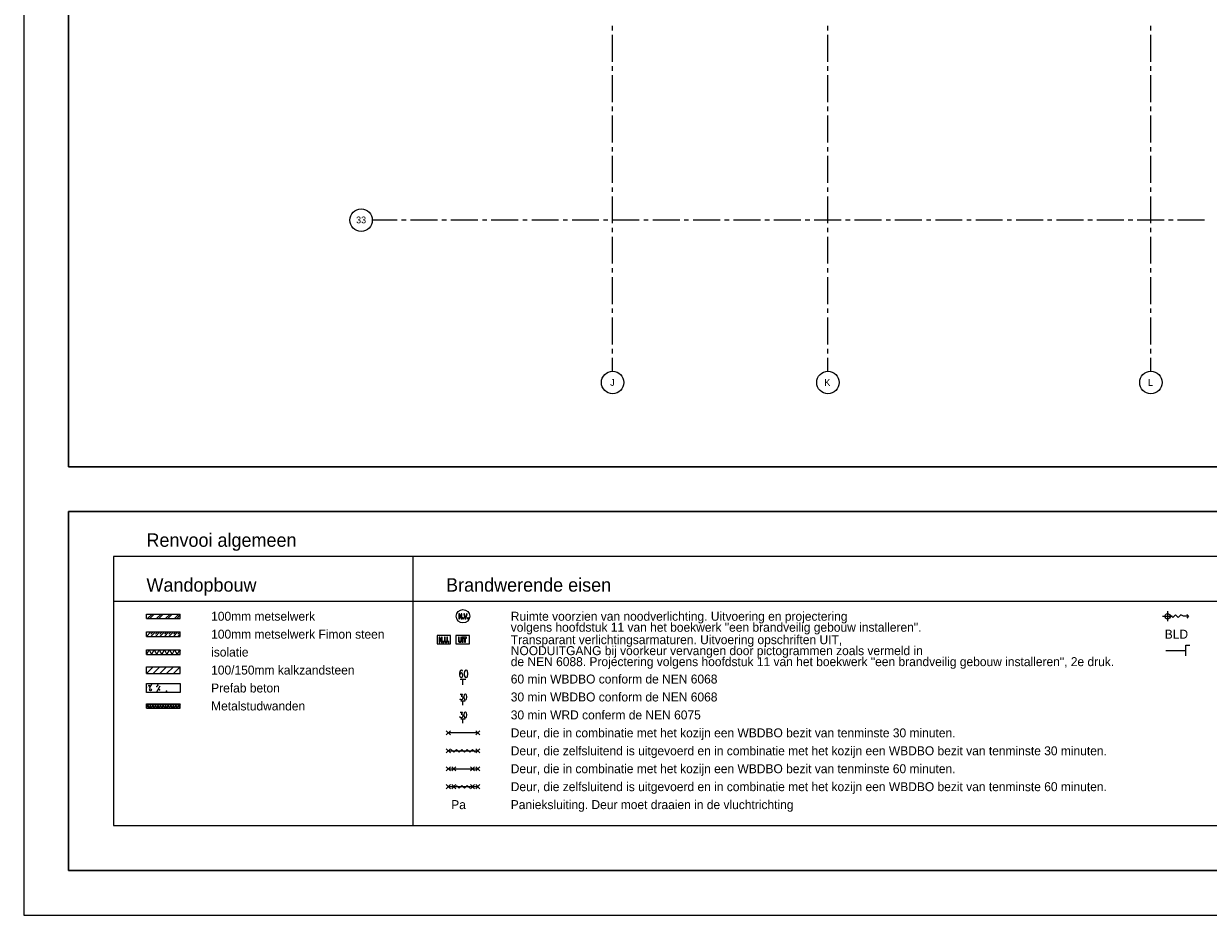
# Model space of a CAD drawing. Extents: x -66955 to 52345, y -20450 to 69550.
# Tile 1 of 132: x -66455 to -40045, y -20450 to -570. Entities that reach past the tile are written whole.
import ezdxf
from ezdxf.enums import TextEntityAlignment as Align

# ---------------------------------------------------------------- set-up
doc = ezdxf.new("R2010")
doc.units = 0
doc.header["$MEASUREMENT"] = 0
for name, color, linetype in [('-E2-', 7, 'CONTINUOUS'), ('RENVOOI--22-', 7, 'CONTINUOUS'), ('RENVOOI--E2-', 7, 'CONTINUOUS'), ('RENVOOI--E5-', 7, 'CONTINUOUS'), ('STRAMIEN--01-', 7, 'CONTINUOUS'), ('STRAMIEN--E7-', 7, 'CONTINUOUS')]:
    doc.layers.add(name, color=color, linetype=linetype)
doc.styles.add('ROMANS', font='ROMANS', dxfattribs={"height": 0.2})
doc.styles.add('txt', font='TXT', dxfattribs={"height": 0.2})

# ---------------------------------------------------------------- blocks, each defined once
blk = doc.blocks.new('*O0')
at = {"layer": '-E2-', "color": 7, "linetype": 'CONTINUOUS'}
for points in [[(42000, -89500), (42000, 0), (-76800, 0), (-76800, -89500)], [(-75800, -1000), (41000, -1000), (41000, -79500), (-75800, -79500), (-75800, -1000)], [(41000, -1000), (-75800, -1000), (-75800, -79500), (41000, -79500)], [(-75800, -88500), (-75800, -80500), (41000, -80500), (41000, -88500), (-75800, -88500)], [(41000, -80500), (-75800, -80500), (-75800, -88500), (41000, -88500)]]:
    blk.add_lwpolyline(points, close=True, dxfattribs=at)
blk = doc.blocks.new('A0100S')
at = {"layer": '-E2-', "color": 7, "linetype": 'CONTINUOUS'}
blk.add_blockref('*O0', (-42000, 89500), dxfattribs=at)
blk = doc.blocks.new('*O609')
at = {"layer": 'RENVOOI--E2-', "color": 7, "linetype": 'CONTINUOUS'}
for points in [[(-93.04, -60), (-76.68, -60), (-76.68, 14.6), (-41.96, -60), (-24.28, -60), (-24.28, 53.48), (-40.66, 53.48), (-40.66, -22.22), (-75.9, 53.48), (-93.04, 53.48)], [(44.92, -60), (63.4, -60), (93.56, 53.48), (76.4, 53.48), (55.08, -31.64), (33.86, 53.48), (16.64, 53.48)], [(-7.94, -60), (8.44, -60), (8.44, -38.18), (-7.94, -38.18)], [(103.4, -60), (119.76, -60), (119.76, -38.18), (103.4, -38.18)]]:
    blk.add_lwpolyline(points, close=True, dxfattribs=at)
blk.add_circle((0.02, 0, 0), 150, dxfattribs=at)
blk = doc.blocks.new('BE5A03')
at = {"layer": 'RENVOOI--E2-', "color": 12, "linetype": 'CONTINUOUS'}
for p, q in [((-100, 200), (100, 200)), ((0, 0), (0, 200))]:
    blk.add_line(p, q, dxfattribs=at)
at = {"layer": 'RENVOOI--E2-', "color": 12, "linetype": 'CONTINUOUS', "style": 'ROMANS', "width": 0.79996}
blk.add_text('60', height=250, dxfattribs=at).set_placement((20.65, 381.38), align=Align.MIDDLE)
blk = doc.blocks.new('*O610')
at = {"layer": 'RENVOOI--E2-', "color": 7, "linetype": 'CONTINUOUS'}
for p, q in [((-375, 45), (-285, -45)), ((-285, 45), (-375, -45)), ((-330, 0), (330, 0)), ((-255, 45), (-165, -45)), ((-165, 45), (-255, -45)), ((165, 45), (255, -45)), ((255, 45), (165, -45)), ((285, 45), (375, -45)), ((375, 45), (285, -45))]:
    blk.add_line(p, q, dxfattribs=at)
blk = doc.blocks.new('*O611')
at = {"layer": 'RENVOOI--E2-', "color": 7, "linetype": 'CONTINUOUS'}
for p, q in [((-285, -45), (-375, 45)), ((-375, -45), (-285, 45)), ((330, 0), (-330, 0)), ((375, -45), (285, 45)), ((285, -45), (375, 45))]:
    blk.add_line(p, q, dxfattribs=at)
blk = doc.blocks.new('*O613')
at = {"layer": 'RENVOOI--E2-', "color": 7, "linetype": 'CONTINUOUS'}
for p, q in [((-375, 45), (-285, -45)), ((-285, 45), (-375, -45)), ((-330, 0), (330, 0)), ((285, 45), (375, -45)), ((375, 45), (285, -45))]:
    blk.add_line(p, q, dxfattribs=at)
blk = doc.blocks.new('*O612')
at = {"layer": 'RENVOOI--E2-', "color": 7, "linetype": 'CONTINUOUS'}
for points in [[(30, -29.99), (-30, 30.01), (-90, -30.01), (-150, 30.01), (-210, -29.99), (-270, 30.01)], [(270, -29.99), (210, 30.01), (150, -30.01), (90, 30.01), (30, -29.99), (-30, 30.01)]]:
    blk.add_lwpolyline(points, dxfattribs=at)
blk.add_blockref('*O613', (0, 0), dxfattribs=at)
blk = doc.blocks.new('*O614')
at = {"layer": 'RENVOOI--E2-', "color": 7, "linetype": 'CONTINUOUS'}
for p, q in [((-285.01, 45), (-375.01, -45)), ((-375.01, 45), (-285.01, -45)), ((330.01, 0), (-330.01, 0)), ((-164.99, 45), (-255.01, -45)), ((-254.99, 45), (-164.99, -45)), ((255.01, 45), (165.01, -45)), ((165.01, 45), (255.01, -45)), ((375.01, 45), (285.01, -45)), ((285.01, 45), (375.01, -45))]:
    blk.add_line(p, q, dxfattribs=at)
blk.add_lwpolyline([(150.01, -30), (90.01, 30), (30.01, -30.02), (-29.99, 30), (-89.99, -30), (-149.99, 30)], dxfattribs=at)
blk = doc.blocks.new('*O616')
at = {"layer": 'RENVOOI--E2-', "color": 7, "linetype": 'CONTINUOUS'}
for points in [[(-150.04, -90), (149.96, -90), (149.98, 90), (-150, 90)], [(-94.11, 56.72), (-94.12, -3.94), (-93.7, -20.72), (-92.42, -32.78), (-90.62, -39.26), (-87.54, -45.38), (-83.2, -50.86), (-77.46, -55.18), (-69.56, -58), (-58.74, -58.92), (-49.48, -58.08), (-42.12, -55.48), (-36.44, -51.48), (-31.98, -46.22), (-28.78, -39.74), (-26.78, -31.94), (-25.73, -20.48), (-25.38, -3.02), (-25.36, 56.72), (-41.74, 56.76), (-41.72, -6.18), (-42.54, -25.5), (-44.16, -30.88), (-47.36, -35.32), (-52.32, -38.3), (-59.22, -39.3), (-66.16, -38.22), (-71.42, -35.06), (-75.06, -30.14), (-77.06, -23.84), (-77.75, -4.84), (-77.74, 56.74)], [(-9.02, -56.76), (7.34, -56.76), (7.33, 56.72), (-9.03, 56.76)], [(43.4, -56.74), (59.72, -56.76), (59.74, 37.08), (84.28, 37.1), (84.27, 56.74), (18.81, 56.72), (18.82, 37.08), (43.37, 37.08)]]:
    blk.add_lwpolyline(points, close=True, dxfattribs=at)
blk = doc.blocks.new('*O617')
at = {"layer": 'RENVOOI--E2-', "color": 7, "linetype": 'CONTINUOUS'}
for points in [[(-149.99, -90), (149.99, -90), (150, 90.01), (-149.99, 90.01)], [(-105.55, -60), (-89.17, -60), (-89.19, 14.59), (-54.49, -60), (-36.79, -60), (-36.79, 53.51), (-53.18, 53.49), (-53.17, -22.23), (-88.4, 53.51), (-105.55, 53.51)], [(12.28, 53.49), (12.29, -7.17), (12.71, -23.94), (13.99, -36.02), (15.81, -42.49), (18.87, -48.65), (23.21, -54.09), (28.94, -58.41), (36.83, -61.24), (47.7, -62.16), (56.97, -61.32), (64.25, -58.73), (69.97, -54.71), (74.39, -49.46), (77.61, -42.98), (79.65, -35.18), (80.65, -23.73), (81.03, -6.26), (81.04, 53.49), (64.66, 53.49), (64.66, -9.43), (63.87, -28.74), (62.25, -34.12), (59.05, -38.54), (54.08, -41.54), (47.22, -42.55), (40.26, -41.46), (34.98, -38.29), (31.35, -33.4), (29.36, -27.09), (28.66, -8.09), (28.67, 53.51)], [(-20.43, -60), (-4.06, -59.99), (-4.08, -38.18), (-20.43, -38.18)], [(97.39, -59.99), (113.77, -60), (113.77, -38.18), (97.39, -38.19)]]:
    blk.add_lwpolyline(points, close=True, dxfattribs=at)
blk = doc.blocks.new('*O615')
at = {"layer": 'RENVOOI--E2-', "color": 7, "linetype": 'CONTINUOUS'}
for name, p in [('*O617', (-210.01, -0.01)), ('*O616', (210.02, -0.01))]:
    blk.add_blockref(name, p, dxfattribs=at)
blk = doc.blocks.new('BEAA02')
at = {"layer": 'RENVOOI--E2-', "color": 92, "linetype": 'CONTINUOUS'}
for p, q in [((-100, 200), (100, 200)), ((0, 0), (0, 200))]:
    blk.add_line(p, q, dxfattribs=at)
at = {"layer": 'RENVOOI--E2-', "color": 92, "linetype": 'CONTINUOUS', "style": 'ROMANS', "width": 0.79996}
blk.add_text('30', height=250, dxfattribs=at).set_placement((15.74, 367.28), align=Align.MIDDLE)
blk = doc.blocks.new('*O618')
at = {"layer": 'RENVOOI--E2-', "color": 7, "linetype": 'CONTINUOUS'}
for p, q in [((-289.5, 0), (-69.5, 0)), ((-179.5, 110), (-179.5, -110)), ((289.5, 0), (250.5, -41))]:
    blk.add_line(p, q, dxfattribs=at)
for points in [[(173.5, 0), (119.5, 30), (59.5, -30.02), (-0.5, 30), (-60.5, -30), (-120.5, 30)], [(250.5, 38), (289.5, 0), (173.5, 0)]]:
    blk.add_lwpolyline(points, dxfattribs=at)
blk.add_circle((-179.5, 0, -0.01), 60, dxfattribs=at)
blk = doc.blocks.new('*O619')
at = {"layer": 'RENVOOI--E2-', "color": 7, "linetype": 'CONTINUOUS'}
blk.add_line((-269, 3.5), (174, 3.5), dxfattribs=at)
blk.add_lwpolyline([(174, -121.5), (174, 121.5), (269, 121.5)], dxfattribs=at)
blk = doc.blocks.new('*O620')
at = {"layer": 'RENVOOI--E2-', "color": 7, "linetype": 'CONTINUOUS'}
for p, q in [((-306.5, 0), (-248.5, 100)), ((-152.5, -100), (-68.5, 48))]:
    blk.add_line(p, q, dxfattribs=at)
blk.add_lwpolyline([(-376.5, 100), (376.5, 100), (376.5, -100), (-376.5, -100)], close=True, dxfattribs=at)
for centre, radius in [((-316.5, 50), 10), ((-286.5, -40), 22.4)]:
    blk.add_circle(centre, radius, dxfattribs=at)
for p in [(-376.5, 20), (-146.5, 30), (-126.5, 60), (-86.5, -40), (73.5, -70)]:
    blk.add_point(p, dxfattribs=at)

msp = doc.modelspace()

# ---------------------------------------------------------------- linework, layer by layer
at = {"layer": 'RENVOOI--22-', "color": 7, "linetype": 'CONTINUOUS'}
for p, q in [((-63618, -14131.96), (-63718, -14231.96)), ((-63718, -14131.96), (-62965, -14131.96)), ((-63718, -14231.96), (-63718, -14131.96)), ((-63718, -14231.96), (-62965, -14231.96)), ((-63568, -14131.96), (-63618, -14181.96)), ((-63518, -14131.96), (-63618, -14231.96)), ((-63468, -14131.96), (-63518, -14181.96)), ((-63418, -14131.96), (-63518, -14231.96)), ((-63368, -14131.96), (-63418, -14181.96)), ((-63318, -14131.96), (-63418, -14231.96)), ((-63268, -14131.96), (-63318, -14181.96)), ((-63218, -14131.96), (-63318, -14231.96)), ((-63168, -14131.96), (-63218, -14181.96)), ((-63118, -14131.96), (-63218, -14231.96)), ((-63068, -14131.96), (-63118, -14181.96)), ((-63018, -14131.96), (-63118, -14231.96)), ((-62968, -14131.96), (-63018, -14181.96)), ((-62965, -14178.96), (-63018, -14231.96)), ((-62965, -14231.96), (-62965, -14131.96))]:
    msp.add_line(p, q, dxfattribs=at)
at = {"layer": 'RENVOOI--E2-', "color": 7, "linetype": 'CONTINUOUS'}
for p, q in [((-63718, -13731.96), (-62965, -13731.96)), ((-63718, -13831.96), (-63718, -13731.96)), ((-63693, -13831.96), (-63593, -13731.96)), ((-63643, -13831.96), (-63543, -13731.96)), ((-63493, -13831.96), (-63393, -13731.96)), ((-63443, -13831.96), (-63343, -13731.96)), ((-63293, -13831.96), (-63193, -13731.96)), ((-63243, -13831.96), (-63143, -13731.96)), ((-63093, -13831.96), (-62993, -13731.96)), ((-62965, -13831.96), (-62965, -13731.96)), ((-63718, -13831.96), (-62965, -13831.96)), ((-63043, -13831.96), (-62965, -13753.96)), ((-63718, -14531.96), (-62965, -14531.96)), ((-63718, -14631.96), (-63718, -14531.96)), ((-63718, -14631.96), (-62965, -14631.96)), ((-62965, -14631.96), (-62965, -14531.96)), ((-63718, -15056.96), (-63568, -14906.96)), ((-63718, -14906.96), (-62965, -14906.96)), ((-63718, -15056.96), (-63718, -14906.96)), ((-63568, -15056.96), (-63418, -14906.96)), ((-63418, -15056.96), (-63268, -14906.96)), ((-63268, -15056.96), (-63118, -14906.96)), ((-63118, -15056.96), (-62968, -14906.96)), ((-62965, -15056.96), (-62965, -14906.96)), ((-63718, -15056.96), (-62965, -15056.96)), ((-63718, -15731.96), (-62965, -15731.96)), ((-63718, -15831.96), (-63718, -15731.96)), ((-63718, -15831.96), (-62965, -15831.96)), ((-62965, -15831.96), (-62965, -15731.96))]:
    msp.add_line(p, q, dxfattribs=at)
for points in [[(-64455, -18450), (-12455, -18450), (-12455, -12450), (-64455, -12450)], [(-64455, -18450), (-57775, -18450), (-57775, -12450), (-64455, -12450)], [(-64455, -18450), (-12455, -18450), (-12455, -13450), (-64455, -13450)]]:
    msp.add_lwpolyline(points, close=True, dxfattribs=at)
for points in [[(-63718, -14631.96), (-63661, -14531.96), (-63604, -14631.96)], [(-63604, -14631.96), (-63547, -14531.96), (-63490, -14631.96)], [(-63490, -14631.96), (-63433, -14531.96), (-63376, -14631.96)], [(-63376, -14631.96), (-63319, -14531.96), (-63262, -14631.96)], [(-63262, -14631.96), (-63205, -14531.96), (-63148, -14631.96)], [(-63148, -14631.96), (-63091, -14531.96), (-63034, -14631.96)], [(-63034, -14631.96), (-62977, -14531.96), (-62965, -14552.96)], [(-63718, -15831.96), (-63661, -15731.96), (-63604, -15831.96)], [(-63718, -15731.96), (-63661, -15831.96), (-63604, -15731.96)], [(-63604, -15831.96), (-63547, -15731.96), (-63490, -15831.96)], [(-63604, -15731.96), (-63547, -15831.96), (-63490, -15731.96)], [(-63490, -15831.96), (-63433, -15731.96), (-63376, -15831.96)], [(-63490, -15731.96), (-63433, -15831.96), (-63376, -15731.96)], [(-63376, -15831.96), (-63319, -15731.96), (-63262, -15831.96)], [(-63376, -15731.96), (-63319, -15831.96), (-63262, -15731.96)], [(-63262, -15831.96), (-63205, -15731.96), (-63148, -15831.96)], [(-63262, -15731.96), (-63205, -15831.96), (-63148, -15731.96)], [(-63148, -15831.96), (-63091, -15731.96), (-63034, -15831.96)], [(-63148, -15731.96), (-63091, -15831.96), (-63034, -15731.96)], [(-63034, -15831.96), (-62977, -15731.96), (-62965, -15752.96)], [(-63034, -15731.96), (-62977, -15831.96), (-62965, -15810.96)]]:
    msp.add_lwpolyline(points, dxfattribs=at)
at = {"layer": 'STRAMIEN--E7-', "color": 1, "linetype": 'CONTINUOUS'}
for p, q in [((-53330, -720), (-53330, -620)), ((-48530, -720), (-48530, -620)), ((-41330, -720), (-41330, -620)), ((-53330, -1120), (-53330, -820)), ((-48530, -1120), (-48530, -820)), ((-41330, -1120), (-41330, -820)), ((-53330, -1420), (-53330, -1120)), ((-48530, -1420), (-48530, -1120)), ((-41330, -1420), (-41330, -1120)), ((-53330, -1620), (-53330, -1520)), ((-48530, -1620), (-48530, -1520)), ((-41330, -1620), (-41330, -1520)), ((-53330, -2020), (-53330, -1720)), ((-48530, -2020), (-48530, -1720)), ((-41330, -2020), (-41330, -1720)), ((-53330, -2320), (-53330, -2020)), ((-48530, -2320), (-48530, -2020)), ((-41330, -2320), (-41330, -2020)), ((-53330, -2520), (-53330, -2420)), ((-53330, -2920), (-53330, -2620)), ((-48530, -2520), (-48530, -2420)), ((-48530, -2920), (-48530, -2620)), ((-41330, -2520), (-41330, -2420)), ((-41330, -2920), (-41330, -2620)), ((-53330, -3220), (-53330, -2920)), ((-48530, -3220), (-48530, -2920)), ((-41330, -3220), (-41330, -2920)), ((-53330, -3420), (-53330, -3320)), ((-48530, -3420), (-48530, -3320)), ((-41330, -3420), (-41330, -3320)), ((-53330, -3820), (-53330, -3520)), ((-48530, -3820), (-48530, -3520)), ((-41330, -3820), (-41330, -3520)), ((-53330, -4120), (-53330, -3820)), ((-48530, -4120), (-48530, -3820)), ((-41330, -4120), (-41330, -3820)), ((-53330, -4320), (-53330, -4220)), ((-48530, -4320), (-48530, -4220)), ((-41330, -4320), (-41330, -4220)), ((-53330, -4720), (-53330, -4420)), ((-48530, -4720), (-48530, -4420)), ((-41330, -4720), (-41330, -4420)), ((-53330, -5020), (-53330, -4720)), ((-48530, -5020), (-48530, -4720)), ((-41330, -5020), (-41330, -4720)), ((-58430, -4950), (-58683, -4950)), ((-58130, -4950), (-58430, -4950)), ((-57930, -4950), (-58030, -4950)), ((-57530, -4950), (-57830, -4950)), ((-57230, -4950), (-57530, -4950)), ((-57030, -4950), (-57130, -4950)), ((-56630, -4950), (-56930, -4950)), ((-56330, -4950), (-56630, -4950)), ((-56130, -4950), (-56230, -4950)), ((-55730, -4950), (-56030, -4950)), ((-55430, -4950), (-55730, -4950)), ((-55230, -4950), (-55330, -4950)), ((-54830, -4950), (-55130, -4950)), ((-54530, -4950), (-54830, -4950)), ((-54330, -4950), (-54430, -4950)), ((-53930, -4950), (-54230, -4950)), ((-53630, -4950), (-53930, -4950)), ((-53430, -4950), (-53530, -4950)), ((-53030, -4950), (-53330, -4950)), ((-52730, -4950), (-53030, -4950)), ((-52530, -4950), (-52630, -4950)), ((-52130, -4950), (-52430, -4950)), ((-51830, -4950), (-52130, -4950)), ((-51630, -4950), (-51730, -4950)), ((-51230, -4950), (-51530, -4950)), ((-50930, -4950), (-51230, -4950)), ((-50730, -4950), (-50830, -4950)), ((-50330, -4950), (-50630, -4950)), ((-50030, -4950), (-50330, -4950)), ((-49830, -4950), (-49930, -4950)), ((-49430, -4950), (-49730, -4950)), ((-49130, -4950), (-49430, -4950)), ((-48930, -4950), (-49030, -4950)), ((-48530, -4950), (-48830, -4950)), ((-48230, -4950), (-48530, -4950)), ((-48030, -4950), (-48130, -4950)), ((-47630, -4950), (-47930, -4950)), ((-47330, -4950), (-47630, -4950)), ((-47130, -4950), (-47230, -4950)), ((-46730, -4950), (-47030, -4950)), ((-46430, -4950), (-46730, -4950)), ((-46230, -4950), (-46330, -4950)), ((-45830, -4950), (-46130, -4950)), ((-45530, -4950), (-45830, -4950)), ((-45330, -4950), (-45430, -4950)), ((-44930, -4950), (-45230, -4950)), ((-44630, -4950), (-44930, -4950)), ((-44430, -4950), (-44530, -4950)), ((-44030, -4950), (-44330, -4950)), ((-43730, -4950), (-44030, -4950)), ((-43530, -4950), (-43630, -4950)), ((-43130, -4950), (-43430, -4950)), ((-42830, -4950), (-43130, -4950)), ((-42630, -4950), (-42730, -4950)), ((-42230, -4950), (-42530, -4950)), ((-41930, -4950), (-42230, -4950)), ((-41730, -4950), (-41830, -4950)), ((-41330, -4950), (-41630, -4950)), ((-41030, -4950), (-41330, -4950)), ((-40830, -4950), (-40930, -4950)), ((-40430, -4950), (-40730, -4950)), ((-40130, -4950), (-40430, -4950)), ((-53330, -5220), (-53330, -5120)), ((-48530, -5220), (-48530, -5120)), ((-41330, -5220), (-41330, -5120)), ((-53330, -5620), (-53330, -5320)), ((-48530, -5620), (-48530, -5320)), ((-41330, -5620), (-41330, -5320)), ((-53330, -5920), (-53330, -5620)), ((-48530, -5920), (-48530, -5620)), ((-41330, -5920), (-41330, -5620)), ((-53330, -6120), (-53330, -6020)), ((-48530, -6120), (-48530, -6020)), ((-41330, -6120), (-41330, -6020)), ((-53330, -6520), (-53330, -6220)), ((-48530, -6520), (-48530, -6220)), ((-41330, -6520), (-41330, -6220)), ((-53330, -6820), (-53330, -6520)), ((-48530, -6820), (-48530, -6520)), ((-41330, -6820), (-41330, -6520)), ((-53330, -7020), (-53330, -6920)), ((-53330, -7420), (-53330, -7120)), ((-48530, -7020), (-48530, -6920)), ((-48530, -7420), (-48530, -7120)), ((-41330, -7020), (-41330, -6920)), ((-41330, -7420), (-41330, -7120)), ((-53330, -7720), (-53330, -7420)), ((-48530, -7720), (-48530, -7420)), ((-41330, -7720), (-41330, -7420)), ((-53330, -7920), (-53330, -7820)), ((-48530, -7920), (-48530, -7820)), ((-41330, -7920), (-41330, -7820)), ((-53330, -8320), (-53330, -8020)), ((-48530, -8320), (-48530, -8020)), ((-41330, -8320), (-41330, -8020))]:
    msp.add_line(p, q, dxfattribs=at)
for centre in [(-58933.05, -4950), (-53325, -8570), (-48525, -8570), (-41325, -8570)]:
    msp.add_circle(centre, 250.05, dxfattribs=at)

# ---------------------------------------------------------------- block references
at = {"layer": '-E2-', "color": 7, "linetype": 'CONTINUOUS'}
msp.add_blockref('A0100S', (52345, -20450), dxfattribs=at)
at = {"layer": 'RENVOOI--E2-', "color": 7, "linetype": 'CONTINUOUS'}
for name, p in [('*O609', (-56661.52, -13781.96)), ('*O618', (-40773.5, -13781.96)), ('*O615', (-56877.5, -14304.45)), ('*O619', (-40723, -14545.5, -0.68)), ('*O620', (-63341.5, -15381.96)), ('*O611', (-56658, -16382)), ('*O612', (-56658, -16782)), ('*O610', (-56658, -17182)), ('*O614', (-56658, -17582))]:
    msp.add_blockref(name, p, dxfattribs=at)
at = {"layer": 'RENVOOI--E2-', "color": 12, "linetype": 'CONTINUOUS', "xscale": 0.6399966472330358, "yscale": 0.6399966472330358, "zscale": 0.6399966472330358}
msp.add_blockref('BE5A03', (-56661.5, -15310), dxfattribs=at)
at = {"layer": 'RENVOOI--E2-', "color": 92, "linetype": 'CONTINUOUS', "xscale": 0.5, "yscale": 0.5, "zscale": 0.5}
msp.add_blockref('BEAA02', (-56661.5, -15765.64), dxfattribs=at)
at = {"layer": 'RENVOOI--E5-', "color": 5, "linetype": 'CONTINUOUS', "xscale": 0.5, "yscale": 0.5, "zscale": 0.5}
msp.add_blockref('BEAA02', (-56661.5, -16165.64), dxfattribs=at)

# ---------------------------------------------------------------- texts
at = {"layer": 'RENVOOI--E2-', "color": 7, "linetype": 'CONTINUOUS', "style": 'txt'}
for s, height, p in [('Renvooi algemeen', 300, (-63718, -12233.62)), ('Wandopbouw', 300, (-63718, -13233.62)), ('Brandwerende eisen', 300, (-57038, -13233.62)), ('100mm metselwerk', 200, (-62276, -13881.96)), ('Ruimte voorzien van noodverlichting. Uitvoering en projectering', 200, (-55596, -13881.96)), ('volgens hoofdstuk 11 van het boekwerk "een brandveilig gebouw installeren".', 200, (-55596, -14126.96)), ('100mm metselwerk Fimon steen ', 200, (-62276, -14281.96)), ('Transparant verlichtingsarmaturen. Uitvoering opschriften UIT, ', 200, (-55596, -14404.46)), ('BLD', 200, (-41016, -14281.96)), ('isolatie', 200, (-62276, -14681.96)), ('NOODUITGANG bij voorkeur vervangen door pictogrammen zoals vermeld in', 200, (-55596, -14649.46)), ('de NEN 6088. Projectering volgens hoofdstuk 11 van het boekwerk "een brandveilig gebouw installeren", 2e druk.', 200, (-55596, -14894.46)), ('100/150mm kalkzandsteen', 200, (-62276, -15081.96)), ('Prefab beton', 200, (-62276, -15481.96)), ('60 min WBDBO conform de NEN 6068', 200, (-55596, -15282)), ('30 min WBDBO conform de NEN 6068', 200, (-55596, -15682)), ('Metalstudwanden', 200, (-62276, -15881.96)), ('30 min WRD conferm de NEN 6075', 200, (-55596, -16082)), ('Deur, die in combinatie met het kozijn een WBDBO bezit van tenminste 30 minuten.', 200, (-55596, -16482)), ('Deur, die zelfsluitend is uitgevoerd en in combinatie met het kozijn een WBDBO bezit van tenminste 30 minuten.', 200, (-55596, -16882)), ('Deur, die in combinatie met het kozijn een WBDBO bezit van tenminste 60 minuten.', 200, (-55596, -17282)), ('Deur, die zelfsluitend is uitgevoerd en in combinatie met het kozijn een WBDBO bezit van tenminste 60 minuten.', 200, (-55596, -17682)), ('Pa', 200, (-56924, -18082)), ('Panieksluiting. Deur moet draaien in de vluchtrichting', 200, (-55596, -18082))]:
    msp.add_text(s, height=height, dxfattribs=at).set_placement(p)
at = {"layer": 'STRAMIEN--01-', "color": 7, "linetype": 'CONTINUOUS', "style": 'txt'}
for s, p in [('33', (-58932.99, -4945)), ('J', (-53330, -8570)), ('K', (-48540, -8570)), ('L', (-41335, -8570))]:
    msp.add_text(s, height=150, dxfattribs=at).set_placement(p, align=Align.MIDDLE)

doc.saveas('drawing.dxf')
